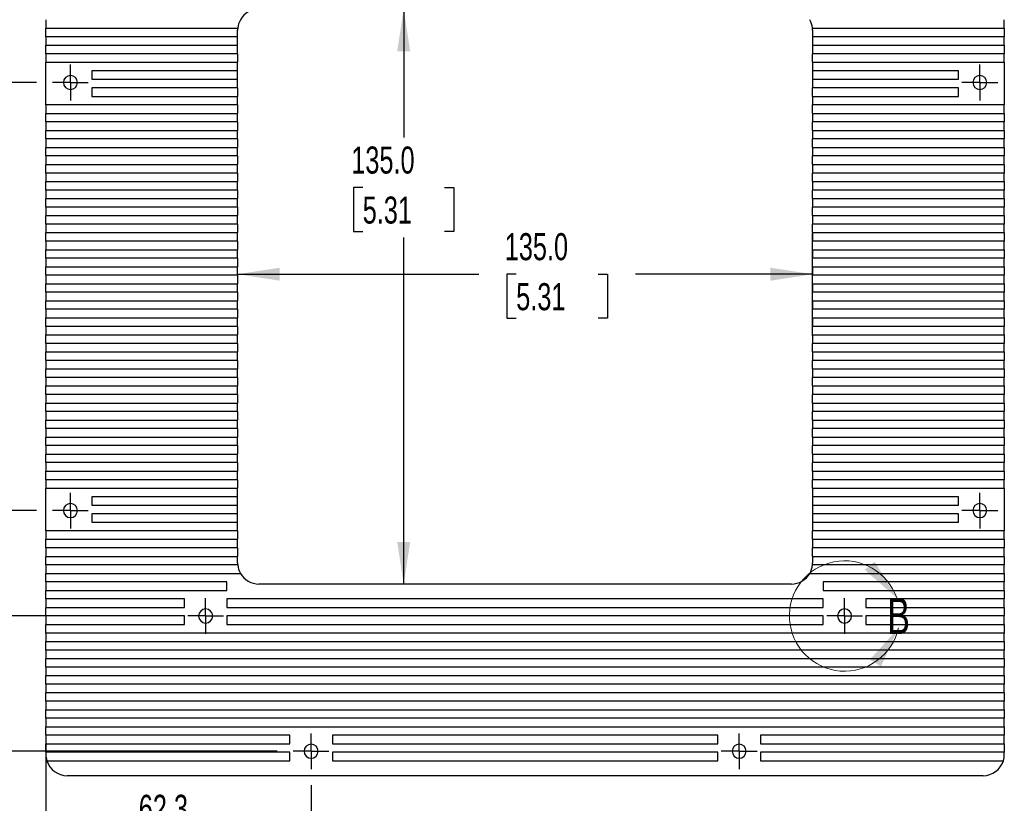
# Model space of a CAD drawing. Header units: millimetres. Extents: x 0 to 838, y 0 to 648.
# Tile 3 of 20: x 129 to 361, y 225 to 409. Entities that reach past the tile are written whole.
import ezdxf

# ---------------------------------------------------------------- set-up
doc = ezdxf.new("R2010")
doc.units = ezdxf.units.MM
doc.header["$LTSCALE"] = 3
doc.linetypes.add('CENTERX2', pattern=[20.32, 12.7, -2.54, 2.54, -2.54])
doc.layers.add('CENTER', color=40, linetype='CENTERX2')
doc.layers.add('DIMENSIONS', color=140, linetype='Continuous', lineweight=25)
doc.styles.add('SLDTEXTSTYLE0', font='TXT', dxfattribs={"width": 0.7})
doc.dimstyles.new('SLDDIMSTYLE0', dxfattribs={"dimtxt": 6.474023, "dimasz": 9.906, "dimexe": 0, "dimexo": 0.0625, "dimgap": 1.618506, "dimtad": 0, "dimtih": 1, "dimtoh": 1, "dimdec": 1, "dimrnd": 1e-09, "dimzin": 12, "dimdsep": 46, "dimtxsty": 'SLDTEXTSTYLE0', "dimsah": 1, "dimcen": 0.09, "dimadec": 0, "dimazin": 3, "dimtfac": 1, "dimtdec": 1, "dimtofl": 0, "dimtmove": 0, "dimatfit": 3, "dimfxl": 0, "dimfrac": 2, "dimtolj": 1, "dimtzin": 12, "dimarcsym": 0})
doc.dimstyles.new('SLDDIMSTYLE1', dxfattribs={"dimtxt": 6.474023, "dimasz": 9.906, "dimexe": 0, "dimexo": 0.0625, "dimgap": 1.618506, "dimtad": 0, "dimtih": 1, "dimtoh": 1, "dimdec": 1, "dimrnd": 1e-09, "dimzin": 4, "dimdsep": 46, "dimtxsty": 'SLDTEXTSTYLE0', "dimsah": 1, "dimcen": 0.09, "dimadec": 0, "dimazin": 1, "dimtfac": 1, "dimtdec": 1, "dimtofl": 0, "dimtmove": 0, "dimatfit": 3, "dimfxl": 0, "dimfrac": 2, "dimtolj": 1, "dimtzin": 12, "dimarcsym": 0})

# ---------------------------------------------------------------- blocks, each defined once
blk = doc.blocks.new('_D')
at = {"layer": 'DIMENSIONS'}
for p, q in [((133.27, 394.36), (95.16, 394.36)), ((104.68, 394.36), (104.68, 361.09)), ((95.06, 349.35), (92.89, 349.35)), ((92.89, 349.35), (92.89, 339.06)), ((114.3, 349.35), (116.48, 349.35)), ((116.48, 349.35), (116.48, 339.06)), ((92.89, 339.06), (95.06, 339.06)), ((104.68, 293.86), (104.68, 337.61)), ((116.48, 339.06), (114.3, 339.06)), ((133.27, 293.86), (95.16, 293.86))]:
    blk.add_line(p, q, dxfattribs=at)
for points in [[(104.68, 394.36), (103.16, 384.45), (106.21, 384.45)], [(104.68, 293.86), (106.21, 303.76), (103.16, 303.76)]]:
    blk.add_solid(points, dxfattribs=at)
at = {"layer": 'DIMENSIONS', "char_height": 6.35, "attachment_point": 1, "style": 'SLDTEXTSTYLE0'}
for s, insert in [('100.5', (92.37, 358.99)), ('3.96', (95.06, 347.25))]:
    blk.add_mtext(s, dxfattribs=dict(at, insert=insert))
blk = doc.blocks.new('_D_1')
at = {"layer": 'DIMENSIONS'}
for p, q in [((165.02, 419.11), (66.95, 419.11)), ((76.47, 419.11), (76.47, 381.43)), ((66.85, 369.69), (64.68, 369.69)), ((64.68, 369.69), (64.68, 359.4)), ((86.09, 369.69), (88.27, 369.69)), ((88.27, 369.69), (88.27, 359.4)), ((64.68, 359.4), (66.85, 359.4)), ((88.27, 359.4), (86.09, 359.4)), ((76.47, 269.11), (76.47, 357.95)), ((165.02, 269.11), (66.95, 269.11))]:
    blk.add_line(p, q, dxfattribs=at)
for points in [[(76.47, 419.11), (74.95, 409.2), (78, 409.2)], [(76.47, 269.11), (78, 279.01), (74.95, 279.01)]]:
    blk.add_solid(points, dxfattribs=at)
at = {"layer": 'DIMENSIONS', "char_height": 6.35, "attachment_point": 1, "style": 'SLDTEXTSTYLE0'}
for s, insert in [('150.0', (64.16, 379.33)), ('5.91', (66.85, 367.59))]:
    blk.add_mtext(s, dxfattribs=dict(at, insert=insert))
blk = doc.blocks.new('_D_2')
at = {"layer": 'DIMENSIONS'}
for p, q in [((189.77, 450.86), (36.99, 450.86)), ((46.51, 450.86), (46.51, 398)), ((36.89, 386.26), (34.72, 386.26)), ((34.72, 386.26), (34.72, 375.97)), ((56.13, 386.26), (58.3, 386.26)), ((58.3, 386.26), (58.3, 375.97)), ((34.72, 375.97), (36.89, 375.97)), ((46.51, 237.36), (46.51, 374.52)), ((58.3, 375.97), (56.13, 375.97)), ((189.77, 237.36), (36.99, 237.36))]:
    blk.add_line(p, q, dxfattribs=at)
for points in [[(46.51, 450.86), (44.99, 440.95), (48.04, 440.95)], [(46.51, 237.36), (48.04, 247.26), (44.99, 247.26)]]:
    blk.add_solid(points, dxfattribs=at)
at = {"layer": 'DIMENSIONS', "char_height": 6.35, "attachment_point": 1, "style": 'SLDTEXTSTYLE0'}
for s, insert in [('213.5', (34.2, 395.89)), ('8.41', (36.89, 384.15))]:
    blk.add_mtext(s, dxfattribs=dict(at, insert=insert))
blk = doc.blocks.new('_D_4')
at = {"layer": 'DIMENSIONS'}
for p, q in [((219.51, 411.61), (219.51, 381.43)), ((209.89, 369.69), (207.72, 369.69)), ((207.72, 369.69), (207.72, 359.4)), ((229.13, 369.69), (231.3, 369.69)), ((231.3, 369.69), (231.3, 359.4)), ((207.72, 359.4), (209.89, 359.4)), ((231.3, 359.4), (229.13, 359.4)), ((219.51, 276.61), (219.51, 357.95))]:
    blk.add_line(p, q, dxfattribs=at)
for points in [[(219.51, 411.61), (217.99, 401.7), (221.04, 401.7)], [(219.51, 276.61), (221.04, 286.51), (217.99, 286.51)]]:
    blk.add_solid(points, dxfattribs=at)
at = {"layer": 'DIMENSIONS', "char_height": 6.35, "attachment_point": 1, "style": 'SLDTEXTSTYLE0'}
for s, insert in [('135.0', (207.2, 379.33)), ('5.31', (209.89, 367.59))]:
    blk.add_mtext(s, dxfattribs=dict(at, insert=insert))
blk = doc.blocks.new('_D_5')
at = {"layer": 'DIMENSIONS'}
for p, q in [((315.52, 334.92), (315.52, 358.88)), ((180.52, 349.35), (237.15, 349.35)), ((245.92, 349.35), (243.75, 349.35)), ((243.75, 349.35), (243.75, 339.06)), ((265.16, 349.35), (267.33, 349.35)), ((267.33, 349.35), (267.33, 339.06)), ((315.52, 349.35), (273.93, 349.35)), ((243.75, 339.06), (245.92, 339.06)), ((267.33, 339.06), (265.16, 339.06))]:
    blk.add_line(p, q, dxfattribs=at)
for points in [[(180.52, 349.35), (190.42, 347.83), (190.42, 350.88)], [(315.52, 349.35), (305.61, 350.88), (305.61, 347.83)]]:
    blk.add_solid(points, dxfattribs=at)
at = {"layer": 'DIMENSIONS', "char_height": 6.35, "attachment_point": 1, "style": 'SLDTEXTSTYLE0'}
for s, insert in [('135.0', (243.23, 358.99)), ('5.31', (245.92, 347.25))]:
    blk.add_mtext(s, dxfattribs=dict(at, insert=insert))
blk = doc.blocks.new('_D_7')
at = {"layer": 'DIMENSIONS'}
for p, q in [((135.52, 239.3), (135.52, 201.91)), ((197.77, 229.36), (197.77, 201.91)), ((157.32, 217.49), (155.15, 217.49)), ((155.15, 217.49), (155.15, 207.2)), ((176.56, 217.49), (178.73, 217.49)), ((178.73, 217.49), (178.73, 207.2)), ((135.52, 211.43), (151.52, 211.43)), ((197.77, 211.43), (182.36, 211.43)), ((155.15, 207.2), (157.32, 207.2)), ((178.73, 207.2), (176.56, 207.2))]:
    blk.add_line(p, q, dxfattribs=at)
for points in [[(135.52, 211.43), (145.42, 209.91), (145.42, 212.96)], [(197.77, 211.43), (187.86, 212.96), (187.86, 209.91)]]:
    blk.add_solid(points, dxfattribs=at)
at = {"layer": 'DIMENSIONS', "char_height": 6.35, "attachment_point": 1, "style": 'SLDTEXTSTYLE0'}
for s, insert in [('62.3', (157.32, 227.13)), ('2.45', (157.32, 215.39)), ('SYM.', (156.33, 203.65))]:
    blk.add_mtext(s, dxfattribs=dict(at, insert=insert))
blk = doc.blocks.new('SW_CENTERMARKSYMBOL_3')
at = {"layer": 'CENTER', "color": 0}
for p, q in [((0, 2.54), (0, 4.19)), ((0, 0), (0, 2.54)), ((-2.54, 0), (-4.19, 0)), ((0, 0), (-2.54, 0)), ((0, 0), (0, -2.54)), ((0, 0), (2.54, 0)), ((2.54, 0), (4.19, 0)), ((0, -2.54), (0, -4.19))]:
    blk.add_line(p, q, dxfattribs=at)
blk = doc.blocks.new('SW_CENTERMARKSYMBOL_5')
at = {"layer": 'CENTER', "color": 0}
for p, q in [((0, 2.54), (0, 4.19)), ((0, 0), (0, 2.54)), ((-2.54, 0), (-4.19, 0)), ((0, 0), (-2.54, 0)), ((0, 0), (0, -2.54)), ((0, 0), (2.54, 0)), ((2.54, 0), (4.19, 0)), ((0, -2.54), (0, -4.19))]:
    blk.add_line(p, q, dxfattribs=at)
blk = doc.blocks.new('SW_CENTERMARKSYMBOL_6')
at = {"layer": 'CENTER', "color": 0}
for p, q in [((0, 2.54), (0, 4.19)), ((0, 0), (0, 2.54)), ((-2.54, 0), (-4.19, 0)), ((0, 0), (-2.54, 0)), ((0, 0), (0, -2.54)), ((0, 0), (2.54, 0)), ((2.54, 0), (4.19, 0)), ((0, -2.54), (0, -4.19))]:
    blk.add_line(p, q, dxfattribs=at)
blk = doc.blocks.new('SW_CENTERMARKSYMBOL_7')
at = {"layer": 'CENTER', "color": 0}
for p, q in [((0, 2.54), (0, 4.19)), ((0, 0), (0, 2.54)), ((-2.54, 0), (-4.19, 0)), ((0, 0), (-2.54, 0)), ((0, 0), (0, -2.54)), ((0, 0), (2.54, 0)), ((2.54, 0), (4.19, 0)), ((0, -2.54), (0, -4.19))]:
    blk.add_line(p, q, dxfattribs=at)
blk = doc.blocks.new('SW_CENTERMARKSYMBOL_8')
at = {"layer": 'CENTER', "color": 0}
for p, q in [((0, 2.54), (0, 4.19)), ((0, 0), (0, 2.54)), ((-2.54, 0), (-4.19, 0)), ((0, 0), (-2.54, 0)), ((0, 0), (0, -2.54)), ((0, 0), (2.54, 0)), ((2.54, 0), (4.19, 0)), ((0, -2.54), (0, -4.19))]:
    blk.add_line(p, q, dxfattribs=at)
blk = doc.blocks.new('SW_CENTERMARKSYMBOL_9')
at = {"layer": 'CENTER', "color": 0}
for p, q in [((0, 2.54), (0, 4.19)), ((0, 0), (0, 2.54)), ((-2.54, 0), (-4.19, 0)), ((0, 0), (-2.54, 0)), ((0, 0), (0, -2.54)), ((0, 0), (2.54, 0)), ((2.54, 0), (4.19, 0)), ((0, -2.54), (0, -4.19))]:
    blk.add_line(p, q, dxfattribs=at)
blk = doc.blocks.new('SW_CENTERMARKSYMBOL_10')
at = {"layer": 'CENTER', "color": 0}
for p, q in [((0, 2.54), (0, 4.19)), ((0, 0), (0, 2.54)), ((-2.54, 0), (-4.19, 0)), ((0, 0), (-2.54, 0)), ((0, 0), (0, -2.54)), ((0, 0), (2.54, 0)), ((2.54, 0), (4.19, 0)), ((0, -2.54), (0, -4.19))]:
    blk.add_line(p, q, dxfattribs=at)
blk = doc.blocks.new('SW_CENTERMARKSYMBOL_11')
at = {"layer": 'CENTER', "color": 0}
for p, q in [((0, 2.54), (0, 4.19)), ((0, 0), (0, 2.54)), ((-2.54, 0), (-4.19, 0)), ((0, 0), (-2.54, 0)), ((0, 0), (0, -2.54)), ((0, 0), (2.54, 0)), ((2.54, 0), (4.19, 0)), ((0, -2.54), (0, -4.19))]:
    blk.add_line(p, q, dxfattribs=at)

msp = doc.modelspace()

# ---------------------------------------------------------------- linework, layer by layer
for p, q in [((135.52, 409.11), (135.52, 407.11)), ((135.52, 407.11), (180.54, 407.11)), ((135.52, 405.11), (135.52, 407.11)), ((315.49, 407.11), (360.52, 407.11)), ((360.52, 407.11), (360.52, 409.11)), ((360.52, 407.11), (360.52, 405.11)), ((180.52, 405.11), (135.52, 405.11)), ((135.52, 405.11), (135.52, 403.11)), ((180.52, 405.11), (180.52, 406.61)), ((180.52, 403.11), (180.52, 405.11)), ((315.52, 406.61), (315.52, 405.11)), ((360.52, 405.11), (315.52, 405.11)), ((315.52, 405.11), (315.52, 403.11)), ((360.52, 403.11), (360.52, 405.11)), ((135.52, 403.11), (180.52, 403.11)), ((135.52, 401.11), (135.52, 403.11)), ((180.52, 401.11), (180.52, 403.11)), ((315.52, 403.11), (360.52, 403.11)), ((315.52, 403.11), (315.52, 401.11)), ((360.52, 403.11), (360.52, 401.11)), ((180.52, 401.11), (135.52, 401.11)), ((135.52, 401.11), (135.52, 399.11)), ((180.52, 401.11), (180.52, 399.11)), ((360.52, 401.11), (315.52, 401.11)), ((315.52, 399.11), (315.52, 401.11)), ((360.52, 399.11), (360.52, 401.11)), ((135.52, 399.11), (180.52, 399.11)), ((135.52, 389.11), (135.52, 399.11)), ((180.52, 397.11), (180.52, 399.11)), ((315.52, 399.11), (360.52, 399.11)), ((315.52, 399.11), (315.52, 397.11)), ((360.52, 399.11), (360.52, 389.11)), ((141.27, 394.36), (141.27, 396.01)), ((180.52, 397.11), (146.27, 397.11)), ((146.27, 397.11), (146.27, 395.11)), ((180.52, 395.11), (180.52, 397.11)), ((349.77, 397.11), (315.52, 397.11)), ((315.52, 397.11), (315.52, 395.11)), ((349.77, 395.11), (349.77, 397.11)), ((354.77, 394.36), (354.77, 396.01)), ((141.27, 394.36), (141.27, 392.71)), ((146.27, 395.11), (180.52, 395.11)), ((180.52, 393.11), (146.27, 393.11)), ((146.27, 393.11), (146.27, 391.11)), ((180.52, 393.11), (180.52, 395.11)), ((180.52, 393.11), (180.52, 391.11)), ((315.52, 395.11), (349.77, 395.11)), ((315.52, 395.11), (315.52, 393.11)), ((349.77, 393.11), (315.52, 393.11)), ((315.52, 391.11), (315.52, 393.11)), ((349.77, 391.11), (349.77, 393.11)), ((354.77, 394.36), (354.77, 392.71)), ((146.27, 391.11), (180.52, 391.11)), ((180.52, 389.11), (180.52, 391.11)), ((315.52, 391.11), (349.77, 391.11)), ((315.52, 391.11), (315.52, 389.11)), ((180.52, 389.11), (135.52, 389.11)), ((135.52, 389.11), (135.52, 387.11)), ((180.52, 389.11), (180.52, 387.11)), ((360.52, 389.11), (315.52, 389.11)), ((315.52, 387.11), (315.52, 389.11)), ((360.52, 387.11), (360.52, 389.11)), ((135.52, 387.11), (180.52, 387.11)), ((135.52, 385.11), (135.52, 387.11)), ((180.52, 385.11), (180.52, 387.11)), ((315.52, 387.11), (360.52, 387.11)), ((315.52, 387.11), (315.52, 385.11)), ((360.52, 387.11), (360.52, 385.11)), ((180.52, 385.11), (135.52, 385.11)), ((135.52, 385.11), (135.52, 383.11)), ((180.52, 385.11), (180.52, 383.11)), ((360.52, 385.11), (315.52, 385.11)), ((315.52, 383.11), (315.52, 385.11)), ((360.52, 383.11), (360.52, 385.11)), ((135.52, 383.11), (180.52, 383.11)), ((135.52, 381.11), (135.52, 383.11)), ((180.52, 381.11), (180.52, 383.11)), ((315.52, 383.11), (360.52, 383.11)), ((315.52, 383.11), (315.52, 381.11)), ((360.52, 383.11), (360.52, 381.11)), ((180.52, 381.11), (135.52, 381.11)), ((135.52, 381.11), (135.52, 379.11)), ((135.52, 379.11), (180.52, 379.11)), ((135.52, 377.11), (135.52, 379.11)), ((180.52, 381.11), (180.52, 379.11)), ((180.52, 377.11), (180.52, 379.11)), ((360.52, 381.11), (315.52, 381.11)), ((315.52, 379.11), (315.52, 381.11)), ((315.52, 379.11), (360.52, 379.11)), ((315.52, 379.11), (315.52, 377.11)), ((360.52, 379.11), (360.52, 381.11)), ((360.52, 379.11), (360.52, 377.11)), ((180.52, 377.11), (135.52, 377.11)), ((135.52, 377.11), (135.52, 375.11)), ((180.52, 377.11), (180.52, 375.11)), ((360.52, 377.11), (315.52, 377.11)), ((315.52, 375.11), (315.52, 377.11)), ((360.52, 375.11), (360.52, 377.11)), ((135.52, 375.11), (180.52, 375.11)), ((135.52, 373.11), (135.52, 375.11)), ((180.52, 373.11), (180.52, 375.11)), ((315.52, 375.11), (360.52, 375.11)), ((315.52, 375.11), (315.52, 373.11)), ((360.52, 375.11), (360.52, 373.11)), ((180.52, 373.11), (135.52, 373.11)), ((135.52, 373.11), (135.52, 371.11)), ((180.52, 373.11), (180.52, 371.11)), ((360.52, 373.11), (315.52, 373.11)), ((315.52, 371.11), (315.52, 373.11)), ((360.52, 371.11), (360.52, 373.11)), ((135.52, 371.11), (180.52, 371.11)), ((135.52, 369.11), (135.52, 371.11)), ((180.52, 369.11), (180.52, 371.11)), ((315.52, 371.11), (360.52, 371.11)), ((315.52, 371.11), (315.52, 369.11)), ((360.52, 371.11), (360.52, 369.11)), ((180.52, 369.11), (135.52, 369.11)), ((135.52, 369.11), (135.52, 367.11)), ((180.52, 369.11), (180.52, 367.11)), ((360.52, 369.11), (315.52, 369.11)), ((315.52, 367.11), (315.52, 369.11)), ((360.52, 367.11), (360.52, 369.11)), ((135.52, 367.11), (180.52, 367.11)), ((135.52, 365.11), (135.52, 367.11)), ((180.52, 365.11), (180.52, 367.11)), ((315.52, 367.11), (360.52, 367.11)), ((315.52, 367.11), (315.52, 365.11)), ((360.52, 367.11), (360.52, 365.11)), ((180.52, 365.11), (135.52, 365.11)), ((135.52, 365.11), (135.52, 363.11)), ((135.52, 363.11), (180.52, 363.11)), ((135.52, 361.11), (135.52, 363.11)), ((180.52, 365.11), (180.52, 363.11)), ((180.52, 361.11), (180.52, 363.11)), ((360.52, 365.11), (315.52, 365.11)), ((315.52, 363.11), (315.52, 365.11)), ((315.52, 363.11), (360.52, 363.11)), ((315.52, 363.11), (315.52, 361.11)), ((360.52, 363.11), (360.52, 365.11)), ((360.52, 363.11), (360.52, 361.11)), ((180.52, 361.11), (135.52, 361.11)), ((135.52, 361.11), (135.52, 359.11)), ((180.52, 361.11), (180.52, 359.11)), ((360.52, 361.11), (315.52, 361.11)), ((315.52, 359.11), (315.52, 361.11)), ((360.52, 359.11), (360.52, 361.11)), ((135.52, 359.11), (180.52, 359.11)), ((135.52, 357.11), (135.52, 359.11)), ((180.52, 357.11), (180.52, 359.11)), ((315.52, 359.11), (360.52, 359.11)), ((315.52, 359.11), (315.52, 357.11)), ((360.52, 359.11), (360.52, 357.11)), ((180.52, 357.11), (135.52, 357.11)), ((135.52, 357.11), (135.52, 355.11)), ((180.52, 357.11), (180.52, 355.11)), ((360.52, 357.11), (315.52, 357.11)), ((315.52, 355.11), (315.52, 357.11)), ((360.52, 355.11), (360.52, 357.11)), ((135.52, 355.11), (180.52, 355.11)), ((135.52, 353.11), (135.52, 355.11)), ((180.52, 353.11), (180.52, 355.11)), ((315.52, 355.11), (360.52, 355.11)), ((315.52, 355.11), (315.52, 353.11)), ((360.52, 355.11), (360.52, 353.11)), ((180.52, 353.11), (135.52, 353.11)), ((135.52, 353.11), (135.52, 351.11)), ((180.52, 353.11), (180.52, 351.11)), ((360.52, 353.11), (315.52, 353.11)), ((315.52, 351.11), (315.52, 353.11)), ((360.52, 351.11), (360.52, 353.11)), ((135.52, 351.11), (180.52, 351.11)), ((135.52, 349.11), (135.52, 351.11)), ((180.52, 349.11), (135.52, 349.11)), ((135.52, 349.11), (135.52, 347.11)), ((180.52, 349.11), (180.52, 351.11)), ((180.52, 349.11), (180.52, 347.11)), ((315.52, 351.11), (360.52, 351.11)), ((315.52, 351.11), (315.52, 349.11)), ((360.52, 349.11), (315.52, 349.11)), ((315.52, 347.11), (315.52, 349.11)), ((360.52, 351.11), (360.52, 349.11)), ((360.52, 347.11), (360.52, 349.11)), ((135.52, 347.11), (180.52, 347.11)), ((135.52, 345.11), (135.52, 347.11)), ((180.52, 345.11), (180.52, 347.11)), ((315.52, 347.11), (360.52, 347.11)), ((315.52, 347.11), (315.52, 345.11)), ((360.52, 347.11), (360.52, 345.11)), ((180.52, 345.11), (135.52, 345.11)), ((135.52, 345.11), (135.52, 343.11)), ((180.52, 345.11), (180.52, 343.11)), ((360.52, 345.11), (315.52, 345.11)), ((315.52, 343.11), (315.52, 345.11)), ((360.52, 343.11), (360.52, 345.11)), ((135.52, 343.11), (180.52, 343.11)), ((135.52, 341.11), (135.52, 343.11)), ((180.52, 341.11), (180.52, 343.11)), ((315.52, 343.11), (360.52, 343.11)), ((315.52, 343.11), (315.52, 341.11)), ((360.52, 343.11), (360.52, 341.11)), ((180.52, 341.11), (135.52, 341.11)), ((135.52, 341.11), (135.52, 339.11)), ((180.52, 341.11), (180.52, 339.11)), ((360.52, 341.11), (315.52, 341.11)), ((315.52, 339.11), (315.52, 341.11)), ((360.52, 339.11), (360.52, 341.11)), ((135.52, 339.11), (180.52, 339.11)), ((135.52, 337.11), (135.52, 339.11)), ((180.52, 337.11), (180.52, 339.11)), ((315.52, 339.11), (360.52, 339.11)), ((315.52, 339.11), (315.52, 337.11)), ((360.52, 339.11), (360.52, 337.11)), ((180.52, 337.11), (135.52, 337.11)), ((135.52, 337.11), (135.52, 335.11)), ((180.52, 337.11), (180.52, 335.11)), ((360.52, 337.11), (315.52, 337.11)), ((315.52, 335.11), (315.52, 337.11)), ((360.52, 335.11), (360.52, 337.11)), ((135.52, 335.11), (180.52, 335.11)), ((135.52, 333.11), (135.52, 335.11)), ((180.52, 333.11), (135.52, 333.11)), ((135.52, 333.11), (135.52, 331.11)), ((180.52, 333.11), (180.52, 335.11)), ((180.52, 333.11), (180.52, 331.11)), ((315.52, 335.11), (360.52, 335.11)), ((315.52, 335.11), (315.52, 333.11)), ((360.52, 333.11), (315.52, 333.11)), ((315.52, 331.11), (315.52, 333.11)), ((360.52, 335.11), (360.52, 333.11)), ((360.52, 331.11), (360.52, 333.11)), ((135.52, 331.11), (180.52, 331.11)), ((135.52, 329.11), (135.52, 331.11)), ((180.52, 329.11), (180.52, 331.11)), ((315.52, 331.11), (360.52, 331.11)), ((315.52, 331.11), (315.52, 329.11)), ((360.52, 331.11), (360.52, 329.11)), ((180.52, 329.11), (135.52, 329.11)), ((135.52, 329.11), (135.52, 327.11)), ((180.52, 329.11), (180.52, 327.11)), ((360.52, 329.11), (315.52, 329.11)), ((315.52, 327.11), (315.52, 329.11)), ((360.52, 327.11), (360.52, 329.11)), ((135.52, 327.11), (180.52, 327.11)), ((135.52, 325.11), (135.52, 327.11)), ((180.52, 325.11), (180.52, 327.11)), ((315.52, 327.11), (360.52, 327.11)), ((315.52, 327.11), (315.52, 325.11)), ((360.52, 327.11), (360.52, 325.11)), ((180.52, 325.11), (135.52, 325.11)), ((135.52, 325.11), (135.52, 323.11)), ((180.52, 325.11), (180.52, 323.11)), ((360.52, 325.11), (315.52, 325.11)), ((315.52, 323.11), (315.52, 325.11)), ((360.52, 323.11), (360.52, 325.11)), ((135.52, 323.11), (180.52, 323.11)), ((135.52, 321.11), (135.52, 323.11)), ((180.52, 321.11), (180.52, 323.11)), ((315.52, 323.11), (360.52, 323.11)), ((315.52, 323.11), (315.52, 321.11)), ((360.52, 323.11), (360.52, 321.11)), ((180.52, 321.11), (135.52, 321.11)), ((135.52, 321.11), (135.52, 319.11)), ((135.52, 319.11), (180.52, 319.11)), ((135.52, 317.11), (135.52, 319.11)), ((180.52, 321.11), (180.52, 319.11)), ((180.52, 317.11), (180.52, 319.11)), ((360.52, 321.11), (315.52, 321.11)), ((315.52, 319.11), (315.52, 321.11)), ((315.52, 319.11), (360.52, 319.11)), ((315.52, 319.11), (315.52, 317.11)), ((360.52, 319.11), (360.52, 321.11)), ((360.52, 319.11), (360.52, 317.11)), ((180.52, 317.11), (135.52, 317.11)), ((135.52, 317.11), (135.52, 315.11)), ((180.52, 317.11), (180.52, 315.11)), ((360.52, 317.11), (315.52, 317.11)), ((315.52, 315.11), (315.52, 317.11)), ((360.52, 315.11), (360.52, 317.11)), ((135.52, 315.11), (180.52, 315.11)), ((135.52, 313.11), (135.52, 315.11)), ((180.52, 313.11), (180.52, 315.11)), ((315.52, 315.11), (360.52, 315.11)), ((315.52, 315.11), (315.52, 313.11)), ((360.52, 315.11), (360.52, 313.11)), ((180.52, 313.11), (135.52, 313.11)), ((135.52, 313.11), (135.52, 311.11)), ((180.52, 313.11), (180.52, 311.11)), ((360.52, 313.11), (315.52, 313.11)), ((315.52, 311.11), (315.52, 313.11)), ((360.52, 311.11), (360.52, 313.11)), ((135.52, 311.11), (180.52, 311.11)), ((135.52, 309.11), (135.52, 311.11)), ((180.52, 309.11), (180.52, 311.11)), ((315.52, 311.11), (360.52, 311.11)), ((315.52, 311.11), (315.52, 309.11)), ((360.52, 311.11), (360.52, 309.11)), ((180.52, 309.11), (135.52, 309.11)), ((135.52, 309.11), (135.52, 307.11)), ((180.52, 309.11), (180.52, 307.11)), ((360.52, 309.11), (315.52, 309.11)), ((315.52, 307.11), (315.52, 309.11)), ((360.52, 307.11), (360.52, 309.11)), ((135.52, 307.11), (180.52, 307.11)), ((135.52, 305.11), (135.52, 307.11)), ((180.52, 305.11), (180.52, 307.11)), ((315.52, 307.11), (360.52, 307.11)), ((315.52, 307.11), (315.52, 305.11)), ((360.52, 307.11), (360.52, 305.11)), ((180.52, 305.11), (135.52, 305.11)), ((135.52, 305.11), (135.52, 303.11)), ((135.52, 303.11), (180.52, 303.11)), ((135.52, 301.11), (135.52, 303.11)), ((180.52, 305.11), (180.52, 303.11)), ((180.52, 301.11), (180.52, 303.11)), ((360.52, 305.11), (315.52, 305.11)), ((315.52, 303.11), (315.52, 305.11)), ((315.52, 303.11), (360.52, 303.11)), ((315.52, 303.11), (315.52, 301.11)), ((360.52, 303.11), (360.52, 305.11)), ((360.52, 303.11), (360.52, 301.11)), ((180.52, 301.11), (135.52, 301.11)), ((135.52, 301.11), (135.52, 299.11)), ((180.52, 301.11), (180.52, 299.11)), ((360.52, 301.11), (315.52, 301.11)), ((315.52, 299.11), (315.52, 301.11)), ((360.52, 299.11), (360.52, 301.11)), ((135.52, 299.11), (180.52, 299.11)), ((135.52, 289.11), (135.52, 299.11)), ((180.52, 297.11), (180.52, 299.11)), ((315.52, 299.11), (360.52, 299.11)), ((315.52, 299.11), (315.52, 297.11)), ((360.52, 299.11), (360.52, 289.11)), ((180.52, 297.11), (146.27, 297.11)), ((146.27, 297.11), (146.27, 295.11)), ((180.52, 295.11), (180.52, 297.11)), ((349.77, 297.11), (315.52, 297.11)), ((315.52, 297.11), (315.52, 295.11)), ((349.77, 295.11), (349.77, 297.11)), ((141.27, 293.86), (141.27, 295.51)), ((141.27, 293.86), (141.27, 292.21)), ((146.27, 295.11), (180.52, 295.11)), ((180.52, 293.11), (180.52, 295.11)), ((315.52, 295.11), (349.77, 295.11)), ((315.52, 295.11), (315.52, 293.11)), ((354.77, 293.86), (354.77, 295.51)), ((354.77, 293.86), (354.77, 292.21)), ((146.27, 293.11), (146.27, 291.11)), ((180.52, 293.11), (146.27, 293.11)), ((180.52, 291.11), (180.52, 293.11)), ((349.77, 293.11), (315.52, 293.11)), ((315.52, 293.11), (315.52, 291.11)), ((349.77, 291.11), (349.77, 293.11)), ((180.52, 289.11), (135.52, 289.11)), ((135.52, 289.11), (135.52, 287.11)), ((146.27, 291.11), (180.52, 291.11)), ((180.52, 289.11), (180.52, 291.11)), ((180.52, 289.11), (180.52, 287.11)), ((315.52, 291.11), (349.77, 291.11)), ((315.52, 291.11), (315.52, 289.11)), ((360.52, 289.11), (315.52, 289.11)), ((315.52, 287.11), (315.52, 289.11)), ((360.52, 287.11), (360.52, 289.11)), ((135.52, 287.11), (180.52, 287.11)), ((135.52, 285.11), (135.52, 287.11)), ((180.52, 285.11), (180.52, 287.11)), ((315.52, 287.11), (360.52, 287.11)), ((315.52, 287.11), (315.52, 285.11)), ((360.52, 287.11), (360.52, 285.11)), ((180.52, 285.11), (135.52, 285.11)), ((135.52, 285.11), (135.52, 283.11)), ((180.52, 285.11), (180.52, 283.11)), ((360.52, 285.11), (315.52, 285.11)), ((315.52, 283.11), (315.52, 285.11)), ((360.52, 283.11), (360.52, 285.11)), ((135.52, 283.11), (180.52, 283.11)), ((135.52, 281.11), (135.52, 283.11)), ((180.52, 281.61), (180.52, 283.11)), ((315.52, 283.11), (315.52, 281.61)), ((315.52, 283.11), (360.52, 283.11)), ((360.52, 283.11), (360.52, 281.11)), ((180.54, 281.11), (135.52, 281.11)), ((135.52, 281.11), (135.52, 279.11)), ((360.52, 281.11), (315.49, 281.11)), ((360.52, 279.11), (360.52, 281.11)), ((135.52, 279.11), (181.19, 279.11)), ((135.52, 277.11), (135.52, 279.11)), ((314.85, 279.11), (360.52, 279.11)), ((360.52, 279.11), (360.52, 277.11)), ((178.02, 277.11), (135.52, 277.11)), ((135.52, 277.11), (135.52, 275.11)), ((135.52, 275.11), (178.02, 275.11)), ((135.52, 273.11), (135.52, 275.11)), ((178.02, 275.11), (178.02, 277.11)), ((310.52, 276.61), (185.52, 276.61)), ((360.52, 277.11), (318.02, 277.11)), ((318.02, 277.11), (318.02, 275.11)), ((318.02, 275.11), (360.52, 275.11)), ((360.52, 275.11), (360.52, 277.11)), ((360.52, 275.11), (360.52, 273.11)), ((168.02, 273.11), (135.52, 273.11)), ((135.52, 273.11), (135.52, 271.11)), ((168.02, 271.11), (168.02, 273.11)), ((318.02, 273.11), (178.02, 273.11)), ((178.02, 273.11), (178.02, 271.11)), ((318.02, 271.11), (318.02, 273.11)), ((360.52, 273.11), (328.02, 273.11)), ((328.02, 273.11), (328.02, 271.11)), ((360.52, 271.11), (360.52, 273.11)), ((135.52, 271.11), (168.02, 271.11)), ((135.52, 269.11), (135.52, 271.11)), ((178.02, 271.11), (318.02, 271.11)), ((328.02, 271.11), (360.52, 271.11)), ((360.52, 271.11), (360.52, 269.11)), ((168.02, 269.11), (135.52, 269.11)), ((135.52, 269.11), (135.52, 267.11)), ((168.02, 267.11), (168.02, 269.11)), ((318.02, 269.11), (178.02, 269.11)), ((178.02, 269.11), (178.02, 267.11)), ((318.02, 267.11), (318.02, 269.11)), ((360.52, 269.11), (328.02, 269.11)), ((328.02, 269.11), (328.02, 267.11)), ((360.52, 267.11), (360.52, 269.11)), ((135.52, 267.11), (168.02, 267.11)), ((135.52, 265.11), (135.52, 267.11)), ((178.02, 267.11), (318.02, 267.11)), ((328.02, 267.11), (360.52, 267.11)), ((360.52, 267.11), (360.52, 265.11)), ((360.52, 265.11), (135.52, 265.11)), ((135.52, 265.11), (135.52, 263.11)), ((360.52, 263.11), (360.52, 265.11)), ((135.52, 263.11), (360.52, 263.11)), ((135.52, 261.11), (135.52, 263.11)), ((360.52, 263.11), (360.52, 261.11)), ((360.52, 261.11), (135.52, 261.11)), ((135.52, 261.11), (135.52, 259.11)), ((135.52, 259.11), (360.52, 259.11)), ((135.52, 257.11), (135.52, 259.11)), ((360.52, 259.11), (360.52, 261.11)), ((360.52, 259.11), (360.52, 257.11)), ((360.52, 257.11), (135.52, 257.11)), ((135.52, 257.11), (135.52, 255.11)), ((360.52, 255.11), (360.52, 257.11)), ((135.52, 255.11), (360.52, 255.11)), ((135.52, 253.11), (135.52, 255.11)), ((360.52, 255.11), (360.52, 253.11)), ((360.52, 253.11), (135.52, 253.11)), ((135.52, 253.11), (135.52, 251.11)), ((360.52, 251.11), (360.52, 253.11)), ((135.52, 251.11), (360.52, 251.11)), ((135.52, 249.11), (135.52, 251.11)), ((360.52, 251.11), (360.52, 249.11)), ((360.52, 249.11), (135.52, 249.11)), ((135.52, 249.11), (135.52, 247.11)), ((360.52, 247.11), (360.52, 249.11)), ((135.52, 247.11), (360.52, 247.11)), ((135.52, 245.11), (135.52, 247.11)), ((360.52, 245.11), (135.52, 245.11)), ((135.52, 245.11), (135.52, 243.11)), ((360.52, 247.11), (360.52, 245.11)), ((360.52, 243.11), (360.52, 245.11)), ((135.52, 241.11), (135.52, 243.11)), ((135.52, 243.11), (360.52, 243.11)), ((360.52, 243.11), (360.52, 241.11)), ((192.77, 241.11), (135.52, 241.11)), ((135.52, 241.11), (135.52, 239.11)), ((192.77, 239.11), (192.77, 241.11)), ((293.27, 241.11), (202.77, 241.11)), ((202.77, 241.11), (202.77, 239.11)), ((293.27, 239.11), (293.27, 241.11)), ((360.52, 241.11), (303.27, 241.11)), ((303.27, 241.11), (303.27, 239.11)), ((360.52, 239.11), (360.52, 241.11)), ((135.52, 237.11), (135.52, 239.11)), ((135.52, 239.11), (192.77, 239.11)), ((197.77, 237.36), (197.77, 239.01)), ((202.77, 239.11), (293.27, 239.11)), ((298.27, 237.36), (298.27, 239.01)), ((303.27, 239.11), (360.52, 239.11)), ((360.52, 239.11), (360.52, 237.11)), ((192.77, 237.11), (135.52, 237.11)), ((135.52, 237.11), (135.52, 236.61)), ((192.77, 235.11), (192.77, 237.11)), ((197.77, 237.36), (197.77, 235.71)), ((202.77, 237.11), (202.77, 235.11)), ((293.27, 237.11), (202.77, 237.11)), ((293.27, 235.11), (293.27, 237.11)), ((298.27, 237.36), (298.27, 235.71)), ((360.52, 237.11), (303.27, 237.11)), ((303.27, 237.11), (303.27, 235.11)), ((360.52, 236.61), (360.52, 237.11)), ((135.75, 235.11), (192.77, 235.11)), ((202.77, 235.11), (293.27, 235.11)), ((303.27, 235.11), (360.29, 235.11)), ((355.52, 231.61), (140.52, 231.61))]:
    msp.add_line(p, q)
for centre, radius, start, end in [((185.52, 406.61), 5, 90, 150), ((185.52, 406.61), 5, 174.2608, 180), ((185.52, 406.61), 5, 150, 174.2608), ((310.52, 406.61), 5, 5.7392, 30), ((310.52, 406.61), 5, 0, 5.7392), ((141.27, 394.36), 1.65, 90, 270), ((141.27, 394.36), 1.65, 270, 90), ((354.77, 394.36), 1.65, 90, 270), ((354.77, 394.36), 1.65, 270, 90), ((141.27, 293.86), 1.65, 90, 270), ((141.27, 293.86), 1.65, 270, 90), ((354.77, 293.86), 1.65, 90, 270), ((354.77, 293.86), 1.65, 270, 90), ((185.52, 281.61), 5, 180, 185.7392), ((185.52, 281.61), 5, 185.7392, 210), ((310.52, 281.61), 5, 330, 354.2608), ((310.52, 281.61), 5, 354.2608, 0), ((185.52, 281.61), 5, 210, 270), ((310.52, 281.61), 5, 270, 330), ((173.02, 269.11), 1.65, 90, 270), ((173.02, 269.11), 1.65, 270, 90), ((323.02, 269.11), 1.65, 90, 270), ((323.02, 269.11), 1.65, 270, 90), ((197.77, 237.36), 1.65, 90, 270), ((197.77, 237.36), 1.65, 270, 90), ((298.27, 237.36), 1.65, 90, 270), ((298.27, 237.36), 1.65, 270, 90), ((140.52, 236.61), 5, 180, 197.4576), ((355.52, 236.61), 5, 342.5424, 0), ((140.52, 236.61), 5, 197.4576, 270), ((355.52, 236.61), 5, 270, 342.5424)]:
    msp.add_arc(centre, radius, start, end)
at = {"color": 7, "linetype": 'Continuous', "lineweight": 18}
msp.add_arc((323.02, 269.11), 12.96, 19.0245, 347.7641, dxfattribs=at)
for points in [[(335.27, 273.33), (330.08, 281.9), (327.74, 279.95)], [(335.69, 266.36), (328.99, 258.9), (331.55, 257.23)]]:
    msp.add_solid(points, dxfattribs=at)

# ---------------------------------------------------------------- block references
at = {"layer": 'CENTER'}
for name, p in [('SW_CENTERMARKSYMBOL_5', (141.27, 394.36)), ('SW_CENTERMARKSYMBOL_3', (354.77, 394.36)), ('SW_CENTERMARKSYMBOL_6', (141.27, 293.86)), ('SW_CENTERMARKSYMBOL_11', (354.77, 293.86)), ('SW_CENTERMARKSYMBOL_7', (173.02, 269.11)), ('SW_CENTERMARKSYMBOL_10', (323.02, 269.11)), ('SW_CENTERMARKSYMBOL_8', (197.77, 237.36)), ('SW_CENTERMARKSYMBOL_9', (298.27, 237.36))]:
    msp.add_blockref(name, p, dxfattribs=at)

# ---------------------------------------------------------------- texts
at = {"color": 7, "linetype": 'Continuous', "lineweight": 18, "insert": (333.07, 273.33), "char_height": 8.47, "attachment_point": 1, "style": 'SLDTEXTSTYLE0'}
msp.add_mtext('B', dxfattribs=at)

# ---------------------------------------------------------------- dimensions: what is measured, and where the dimension line sits
at = {"layer": 'DIMENSIONS'}
for base, p1, p2, dimstyle, picture, middle in [((46.51, 237.36), (193.58, 450.86), (193.58, 237.36), 'SLDDIMSTYLE0', '_D_2', (46.51, 386.26)), ((76.47, 269.11), (168.83, 419.11), (168.83, 269.11), 'SLDDIMSTYLE1', '_D_1', (76.47, 369.69)), ((219.51, 276.61), (185.52, 411.61), (185.52, 276.61), 'SLDDIMSTYLE1', '_D_4', (219.51, 369.69)), ((104.68, 293.86), (137.08, 394.36), (137.08, 293.86), 'SLDDIMSTYLE0', '_D', (104.68, 349.35))]:
    dim = msp.add_linear_dim(base=base, p1=p1, p2=p2, angle=90, dimstyle=dimstyle, dxfattribs=at)
    dim.commit()
    dim.dimension.update_dxf_attribs({"geometry": picture, "text_midpoint": middle, "dimtype": 160})
dim = msp.add_linear_dim(base=(315.52, 349.35), p1=(180.52, 406.61), p2=(315.52, 331.11), dimstyle='SLDDIMSTYLE1', dxfattribs=at)
dim.commit()
dim.dimension.update_dxf_attribs({"geometry": '_D_5', "text_midpoint": (255.54, 349.35), "dimtype": 160})
dim = msp.add_linear_dim(base=(197.76769542, 211.43466864), p1=(135.51769542, 243.10558176), p2=(197.76769542, 233.16558176), text='<>\\PSYM.', dimstyle='SLDDIMSTYLE0', dxfattribs=at)
dim.commit()
dim.dimension.update_dxf_attribs({"geometry": '_D_7', "text_midpoint": (166.93951737, 211.43466864), "dimtype": 160})

doc.saveas('drawing.dxf')
